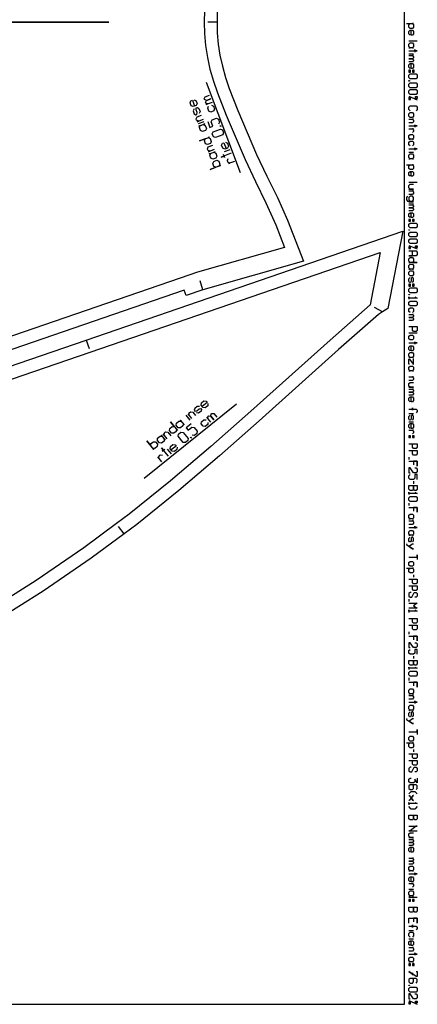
# Model space of a CAD drawing. Extents: x 0 to 3042, y 0 to 1350.
# Tile 10 of 13: x 2824 to 3042, y 0 to 541. Entities that reach past the tile are written whole.
import ezdxf

# ---------------------------------------------------------------- set-up
doc = ezdxf.new("R2010")
doc.units = 0

msp = doc.modelspace()

# ---------------------------------------------------------------- linework, layer by layer
for p, q in [((2932.427, 539.514), (2927.428, 539.514)), ((3042.372, 529.066), (3037.706, 529.066)), ((3037.706, 522.066), (3040.372, 522.066)), ((2945.361, 456.707), (2926.72, 506.321)), ((3037.706, 498.8), (3042.372, 496.8)), ((3037.706, 468.133), (3040.372, 468.133)), ((3042.372, 451.466), (3037.706, 451.466)), ((3037.706, 440.133), (3040.372, 440.133)), ((3037.706, 416.866), (3042.372, 414.866)), ((2924.605, 392.521), (2923.109, 397.291)), ((3023.194, 380.266), (3018.854, 382.747)), ((3042.372, 368.6), (3037.706, 368.6)), ((2860.568, 364.861), (2862.193, 360.132)), ((2892.339, 288.902), (2943.061, 329.828)), ((3037.706, 324.6), (3040.372, 324.6)), ((3037.706, 319.933), (3040.372, 319.933)), ((3037.706, 300.6), (3037.706, 299.266)), ((3040.372, 287.266), (3040.372, 285.933)), ((3037.706, 275.266), (3037.706, 273.933)), ((2881.375, 258.381), (2878.394, 262.395)), ((3040.372, 235.933), (3040.372, 234.6)), ((3037.706, 222.6), (3037.706, 221.266)), ((3037.706, 204.6), (3037.706, 203.266)), ((3040.372, 191.266), (3040.372, 189.933)), ((3037.706, 179.266), (3037.706, 177.933)), ((3040.372, 139.933), (3040.372, 138.6)), ((3037.706, 63.266), (3040.372, 63.266)), ((3042.372, 58.6), (3037.706, 58.6)), ((3037.706, 40.6), (3040.372, 40.6)), ((3037.706, 35.933), (3040.372, 35.933)), ((3037.706, 2), (3042.372, 0))]:
    msp.add_line(p, q)
for points in [[(7, 0), (3035.373, 0), (3035.373, 1350), (7, 1350), (7, 0)], [(3037.706, 527.4), (3038.372, 528.066), (3039.706, 528.066), (3040.372, 527.4), (3040.372, 526.066), (3039.706, 525.4), (3040.372, 525.4), (3037.706, 525.4), (3038.372, 525.4), (3037.706, 526.066), (3037.706, 527.4)], [(3037.706, 513.066), (3037.706, 512.066), (3038.706, 512.066), (3038.706, 513.066), (3037.706, 513.066)], [(3037.706, 510.4), (3038.372, 511.066), (3041.706, 511.066), (3042.372, 510.4), (3042.372, 509.066), (3041.706, 508.4), (3038.372, 508.4), (3037.706, 509.066), (3037.706, 510.4)], [(3039.706, 513.066), (3039.706, 512.066), (3040.706, 512.066), (3040.706, 513.066), (3039.706, 513.066)], [(3037.706, 507.4), (3038.039, 507.4), (3038.039, 507.133), (3037.706, 507.133), (3037.706, 507.4)], [(3037.706, 505.466), (3038.372, 506.133), (3041.706, 506.133), (3042.372, 505.466), (3042.372, 504.133), (3041.706, 503.466), (3038.372, 503.466), (3037.706, 504.133), (3037.706, 505.466)], [(3037.706, 501.8), (3038.372, 502.466), (3041.706, 502.466), (3042.372, 501.8), (3042.372, 500.466), (3041.706, 499.8), (3038.372, 499.8), (3037.706, 500.466), (3037.706, 501.8)], [(3038.706, 498), (3037.706, 498), (3037.706, 497), (3038.706, 497), (3038.706, 498)], [(3041.372, 497.6), (3041.372, 498.6), (3042.372, 498.6), (3042.372, 497.6), (3041.372, 497.6)], [(3037.706, 489.133), (3038.372, 489.8), (3039.706, 489.8), (3040.372, 489.133), (3040.372, 487.8), (3039.706, 487.133), (3038.372, 487.133), (3037.706, 487.8), (3037.706, 489.133)], [(3037.706, 477.133), (3038.372, 477.8), (3039.706, 477.8), (3040.372, 477.133), (3040.372, 475.8), (3039.706, 475.133), (3040.372, 475.133), (3037.706, 475.133), (3038.372, 475.133), (3037.706, 475.8), (3037.706, 477.133)], [(3037.706, 466.466), (3038.372, 467.133), (3039.706, 467.133), (3040.372, 466.466), (3040.372, 465.133), (3039.706, 464.466), (3040.372, 464.466), (3037.706, 464.466), (3038.372, 464.466), (3037.706, 465.133), (3037.706, 466.466)], [(3037.706, 431.133), (3037.706, 430.133), (3038.706, 430.133), (3038.706, 431.133), (3037.706, 431.133)], [(3037.706, 428.466), (3038.372, 429.133), (3041.706, 429.133), (3042.372, 428.466), (3042.372, 427.133), (3041.706, 426.466), (3038.372, 426.466), (3037.706, 427.133), (3037.706, 428.466)], [(3039.706, 431.133), (3039.706, 430.133), (3040.706, 430.133), (3040.706, 431.133), (3039.706, 431.133)], [(3037.706, 425.466), (3038.039, 425.466), (3038.039, 425.2), (3037.706, 425.2), (3037.706, 425.466)], [(3037.706, 423.533), (3038.372, 424.2), (3041.706, 424.2), (3042.372, 423.533), (3042.372, 422.2), (3041.706, 421.533), (3038.372, 421.533), (3037.706, 422.2), (3037.706, 423.533)], [(3037.706, 419.866), (3038.372, 420.533), (3041.706, 420.533), (3042.372, 419.866), (3042.372, 418.533), (3041.706, 417.866), (3038.372, 417.866), (3037.706, 418.533), (3037.706, 419.866)], [(3041.372, 415.666), (3041.372, 416.666), (3042.372, 416.666), (3042.372, 415.666), (3041.372, 415.666)], [(3038.706, 416.066), (3037.706, 416.066), (3037.706, 415.066), (3038.706, 415.066), (3038.706, 416.066)], [(3037.706, 409.533), (3038.372, 410.2), (3039.706, 410.2), (3040.372, 409.533), (3040.372, 408.2), (3039.706, 407.533), (3042.372, 407.533), (3037.706, 407.533), (3038.372, 407.533), (3037.706, 408.2), (3037.706, 409.533)], [(3037.706, 405.866), (3038.372, 406.533), (3039.706, 406.533), (3040.372, 405.866), (3040.372, 404.533), (3039.706, 403.866), (3040.372, 403.866), (3037.706, 403.866), (3038.372, 403.866), (3037.706, 404.533), (3037.706, 405.866)], [(3037.706, 402.2), (3038.372, 402.866), (3039.706, 402.866), (3040.372, 402.2), (3040.372, 400.866), (3039.706, 400.2), (3038.372, 400.2), (3037.706, 400.866), (3037.706, 402.2)], [(3037.706, 395.533), (3037.706, 394.533), (3038.706, 394.533), (3038.706, 395.533), (3037.706, 395.533)], [(3039.706, 395.533), (3039.706, 394.533), (3040.706, 394.533), (3040.706, 395.533), (3039.706, 395.533)], [(3037.706, 392.866), (3038.372, 393.533), (3041.706, 393.533), (3042.372, 392.866), (3042.372, 391.533), (3041.706, 390.866), (3038.372, 390.866), (3037.706, 391.533), (3037.706, 392.866)], [(3037.706, 389.866), (3038.039, 389.866), (3038.039, 389.6), (3037.706, 389.6), (3037.706, 389.866)], [(3037.706, 385.6), (3038.372, 386.266), (3041.706, 386.266), (3042.372, 385.6), (3042.372, 384.266), (3041.706, 383.6), (3038.372, 383.6), (3037.706, 384.266), (3037.706, 385.6)], [(3037.706, 366.933), (3038.372, 367.6), (3039.706, 367.6), (3040.372, 366.933), (3040.372, 365.6), (3039.706, 364.933), (3038.372, 364.933), (3037.706, 365.6), (3037.706, 366.933)], [(3037.706, 357.266), (3038.372, 357.933), (3039.706, 357.933), (3040.372, 357.266), (3040.372, 355.933), (3039.706, 355.266), (3040.372, 355.266), (3037.706, 355.266), (3038.372, 355.266), (3037.706, 355.933), (3037.706, 357.266)], [(3037.706, 349.933), (3038.372, 350.6), (3039.706, 350.6), (3040.372, 349.933), (3040.372, 348.6), (3039.706, 347.933), (3040.372, 347.933), (3037.706, 347.933), (3038.372, 347.933), (3037.706, 348.6), (3037.706, 349.933)], [(3037.706, 312.266), (3037.706, 311.266), (3038.706, 311.266), (3038.706, 312.266), (3037.706, 312.266)], [(3039.706, 312.266), (3039.706, 311.266), (3040.706, 311.266), (3040.706, 312.266), (3039.706, 312.266)], [(3037.706, 284.933), (3042.372, 284.933), (3042.372, 282.933), (3041.706, 282.266), (3041.039, 282.266), (3040.372, 282.933), (3040.372, 284.933), (3040.372, 282.933), (3039.706, 282.266), (3038.372, 282.266), (3037.706, 282.933), (3037.706, 284.933)], [(3037.706, 278.266), (3038.372, 278.933), (3041.706, 278.933), (3042.372, 278.266), (3042.372, 276.933), (3041.706, 276.266), (3038.372, 276.266), (3037.706, 276.933), (3037.706, 278.266)], [(3037.706, 268.6), (3038.372, 269.266), (3039.706, 269.266), (3040.372, 268.6), (3040.372, 267.266), (3039.706, 266.6), (3040.372, 266.6), (3037.706, 266.6), (3038.372, 266.6), (3037.706, 267.266), (3037.706, 268.6)], [(3037.706, 259.6), (3038.372, 260.266), (3039.706, 260.266), (3040.372, 259.6), (3040.372, 258.266), (3039.706, 257.6), (3040.372, 257.6), (3037.706, 257.6), (3038.372, 257.6), (3037.706, 258.266), (3037.706, 259.6)], [(3037.706, 242.6), (3038.372, 243.266), (3039.706, 243.266), (3040.372, 242.6), (3040.372, 241.266), (3039.706, 240.6), (3038.372, 240.6), (3037.706, 241.266), (3037.706, 242.6)], [(3037.706, 188.933), (3042.372, 188.933), (3042.372, 186.933), (3041.706, 186.266), (3041.039, 186.266), (3040.372, 186.933), (3040.372, 188.933), (3040.372, 186.933), (3039.706, 186.266), (3038.372, 186.266), (3037.706, 186.933), (3037.706, 188.933)], [(3037.706, 182.266), (3038.372, 182.933), (3041.706, 182.933), (3042.372, 182.266), (3042.372, 180.933), (3041.706, 180.266), (3038.372, 180.266), (3037.706, 180.933), (3037.706, 182.266)], [(3037.706, 172.6), (3038.372, 173.266), (3039.706, 173.266), (3040.372, 172.6), (3040.372, 171.266), (3039.706, 170.6), (3040.372, 170.6), (3037.706, 170.6), (3038.372, 170.6), (3037.706, 171.266), (3037.706, 172.6)], [(3037.706, 163.6), (3038.372, 164.266), (3039.706, 164.266), (3040.372, 163.6), (3040.372, 162.266), (3039.706, 161.6), (3040.372, 161.6), (3037.706, 161.6), (3038.372, 161.6), (3037.706, 162.266), (3037.706, 163.6)], [(3037.706, 146.6), (3038.372, 147.266), (3039.706, 147.266), (3040.372, 146.6), (3040.372, 145.266), (3039.706, 144.6), (3038.372, 144.6), (3037.706, 145.266), (3037.706, 146.6)], [(3037.706, 103.933), (3042.372, 103.933), (3042.372, 101.933), (3041.706, 101.266), (3041.039, 101.266), (3040.372, 101.933), (3040.372, 103.933), (3040.372, 101.933), (3039.706, 101.266), (3038.372, 101.266), (3037.706, 101.933), (3037.706, 103.933)], [(3037.706, 75.266), (3038.372, 75.933), (3039.706, 75.933), (3040.372, 75.266), (3040.372, 73.933), (3039.706, 73.266), (3040.372, 73.266), (3037.706, 73.266), (3038.372, 73.266), (3037.706, 73.933), (3037.706, 75.266)], [(3037.706, 61.6), (3038.372, 62.266), (3039.706, 62.266), (3040.372, 61.6), (3040.372, 60.266), (3039.706, 59.6), (3040.372, 59.6), (3037.706, 59.6), (3038.372, 59.6), (3037.706, 60.266), (3037.706, 61.6)], [(3037.706, 57.6), (3037.706, 56.6), (3038.706, 56.6), (3038.706, 57.6), (3037.706, 57.6)], [(3039.706, 57.6), (3039.706, 56.6), (3040.706, 56.6), (3040.706, 57.6), (3039.706, 57.6)], [(3037.706, 53.266), (3042.372, 53.266), (3042.372, 51.266), (3041.706, 50.6), (3041.039, 50.6), (3040.372, 51.266), (3040.372, 53.266), (3040.372, 51.266), (3039.706, 50.6), (3038.372, 50.6), (3037.706, 51.266), (3037.706, 53.266)], [(3037.706, 25.266), (3038.372, 25.933), (3039.706, 25.933), (3040.372, 25.266), (3040.372, 23.933), (3039.706, 23.266), (3040.372, 23.266), (3037.706, 23.266), (3038.372, 23.266), (3037.706, 23.933), (3037.706, 25.266)], [(3037.706, 22.266), (3037.706, 21.266), (3038.706, 21.266), (3038.706, 22.266), (3037.706, 22.266)], [(3039.706, 22.266), (3039.706, 21.266), (3040.706, 21.266), (3040.706, 22.266), (3039.706, 22.266)], [(3037.706, 10.6), (3038.039, 10.6), (3038.039, 10.333), (3037.706, 10.333), (3037.706, 10.6)], [(3037.706, 8.666), (3038.372, 9.333), (3041.706, 9.333), (3042.372, 8.666), (3042.372, 7.333), (3041.706, 6.666), (3038.372, 6.666), (3037.706, 7.333), (3037.706, 8.666)], [(3038.706, 1.2), (3037.706, 1.2), (3037.706, 0.2), (3038.706, 0.2), (3038.706, 1.2)], [(3041.372, 0.8), (3041.372, 1.8), (3042.372, 1.8), (3042.372, 0.8), (3041.372, 0.8)]]:
    msp.add_lwpolyline(points, close=True)
for points in [[(2932.542, 545.459), (2932.427, 539.514), (2932.427, 539.514), (2932.542, 533.57), (2933.093, 527.398), (2934.042, 521.3), (2935.358, 515.286), (2937.117, 509.055), (2939.184, 502.961), (2943.867, 490.998), (2954.176, 466.848), (2959.788, 454.932), (2965.614, 443.178), (2971.154, 430.784), (2979.955, 408.237), (2924.605, 392.521), (2915.421, 389.363), (2914.445, 392.2), (2764.83, 340.766), (2605.786, 286.04), (2382.544, 209.481)], [(3036.372, 538.733), (3040.372, 538.733), (3039.706, 538.733), (3040.372, 538.066), (3040.372, 536.733), (3039.706, 536.066), (3038.372, 536.066), (3037.706, 536.733), (3037.706, 538.066), (3038.372, 538.733)], [(3038.372, 532.4), (3037.706, 533.066), (3037.706, 534.4), (3038.372, 535.066), (3039.706, 535.066), (3040.372, 534.4), (3040.372, 533.066), (3039.706, 532.4), (3039.039, 532.4), (3039.039, 535.066)], [(3037.706, 523.733), (3042.372, 523.733), (3041.039, 523.733), (3041.039, 524.4), (3041.039, 523.066)], [(3037.706, 521.066), (3040.372, 521.066), (3039.706, 521.066), (3040.372, 520.4), (3040.372, 520.066), (3039.706, 519.4), (3037.706, 519.4), (3039.706, 519.4), (3040.372, 518.733), (3040.372, 518.4), (3039.706, 517.733), (3037.706, 517.733)], [(3038.372, 514.066), (3037.706, 514.733), (3037.706, 516.066), (3038.372, 516.733), (3039.706, 516.733), (3040.372, 516.066), (3040.372, 514.733), (3039.706, 514.066), (3039.039, 514.066), (3039.039, 516.733)], [(3038.372, 490.8), (3037.706, 491.466), (3037.706, 492.8), (3038.372, 493.466), (3041.706, 493.466), (3042.372, 492.8), (3042.372, 491.466), (3041.706, 490.8)], [(3037.706, 486.133), (3040.372, 486.133), (3039.706, 486.133), (3040.372, 485.466), (3040.372, 484.8), (3039.706, 484.133), (3037.706, 484.133)], [(3037.706, 482.466), (3042.372, 482.466), (3041.039, 482.466), (3041.039, 483.133), (3041.039, 481.8)], [(3037.706, 480.8), (3040.372, 480.8), (3039.706, 480.8), (3040.372, 480.133), (3040.372, 479.466), (3039.706, 478.8)], [(3038.372, 471.466), (3037.706, 472.133), (3037.706, 473.466), (3038.372, 474.133), (3039.706, 474.133), (3040.372, 473.466), (3040.372, 472.133), (3039.706, 471.466)], [(3037.706, 469.8), (3042.372, 469.8), (3041.039, 469.8), (3041.039, 470.466), (3041.039, 469.133)], [(3036.372, 461.133), (3040.372, 461.133), (3039.706, 461.133), (3040.372, 460.466), (3040.372, 459.133), (3039.706, 458.466), (3038.372, 458.466), (3037.706, 459.133), (3037.706, 460.466), (3038.372, 461.133)], [(3038.372, 454.8), (3037.706, 455.466), (3037.706, 456.8), (3038.372, 457.466), (3039.706, 457.466), (3040.372, 456.8), (3040.372, 455.466), (3039.706, 454.8), (3039.039, 454.8), (3039.039, 457.466)], [(3037.706, 447.8), (3040.372, 447.8), (3038.372, 447.8), (3037.706, 448.466), (3037.706, 449.8), (3038.372, 450.466), (3040.372, 450.466)], [(3037.039, 443.8), (3036.372, 443.133), (3036.372, 441.8), (3037.039, 441.133), (3040.372, 441.133), (3039.706, 441.133), (3040.372, 441.8), (3040.372, 443.133), (3039.706, 443.8), (3038.372, 443.8), (3037.706, 443.133), (3037.706, 441.8), (3038.372, 441.133)], [(3037.706, 446.8), (3040.372, 446.8), (3039.706, 446.8), (3040.372, 446.133), (3040.372, 445.466), (3039.706, 444.8), (3037.706, 444.8)], [(3037.706, 439.133), (3040.372, 439.133), (3039.706, 439.133), (3040.372, 438.466), (3040.372, 438.133), (3039.706, 437.466), (3037.706, 437.466), (3039.706, 437.466), (3040.372, 436.8), (3040.372, 436.466), (3039.706, 435.8), (3037.706, 435.8)], [(3038.372, 432.133), (3037.706, 432.8), (3037.706, 434.133), (3038.372, 434.8), (3039.706, 434.8), (3040.372, 434.133), (3040.372, 432.8), (3039.706, 432.133), (3039.039, 432.133), (3039.039, 434.8)], [(2701.527, 310.225), (2860.568, 364.861), (3034.391, 424.578), (3034.391, 424.578), (3026.249, 382.245), (3023.194, 380.266), (3021.053, 378.878), (2999.113, 359.573), (2955.574, 320.529), (2933.749, 301.194), (2911.412, 282.158), (2888.44, 263.632), (2881.375, 258.381), (2863.369, 245.027), (2837.052, 226.915), (2810.15, 210.051)], [(3037.706, 413.866), (3041.706, 413.866), (3042.372, 413.2), (3042.372, 411.866), (3041.706, 411.2), (3037.706, 411.2), (3039.706, 411.2), (3039.706, 413.866)], [(3039.706, 396.533), (3040.372, 397.2), (3040.372, 398.533), (3039.906, 399.2), (3039.372, 399.2), (3039.039, 398.533), (3039.039, 397.2), (3038.706, 396.533), (3038.172, 396.533), (3037.706, 397.2), (3037.706, 398.533), (3038.372, 399.2)], [(3041.039, 388.6), (3042.372, 387.933), (3037.706, 387.933), (3037.706, 388.6), (3037.706, 387.266)], [(3038.372, 379.933), (3037.706, 380.6), (3037.706, 381.933), (3038.372, 382.6), (3039.706, 382.6), (3040.372, 381.933), (3040.372, 380.6), (3039.706, 379.933)], [(3037.706, 378.933), (3040.372, 378.933), (3039.706, 378.933), (3040.372, 378.266), (3040.372, 377.933), (3039.706, 377.266), (3037.706, 377.266), (3039.706, 377.266), (3040.372, 376.6), (3040.372, 376.266), (3039.706, 375.6), (3037.706, 375.6)], [(3037.706, 372.266), (3042.372, 372.266), (3042.372, 370.266), (3041.706, 369.6), (3040.372, 369.6), (3039.706, 370.266), (3039.706, 372.266)], [(3037.706, 363.266), (3042.372, 363.266), (3041.039, 363.266), (3041.039, 363.933), (3041.039, 362.6)], [(3038.372, 358.933), (3037.706, 359.6), (3037.706, 360.933), (3038.372, 361.6), (3039.706, 361.6), (3040.372, 360.933), (3040.372, 359.6), (3039.706, 358.933), (3039.039, 358.933), (3039.039, 361.6)], [(3038.039, 351.6), (3037.706, 351.6), (3037.706, 354.266), (3038.039, 354.266), (3040.039, 351.6), (3040.372, 351.6), (3040.372, 354.266), (3040.039, 354.266)], [(3037.706, 344.6), (3040.372, 344.6), (3039.706, 344.6), (3040.372, 343.933), (3040.372, 343.266), (3039.706, 342.6), (3037.706, 342.6)], [(3037.706, 338.933), (3040.372, 338.933), (3038.372, 338.933), (3037.706, 339.6), (3037.706, 340.933), (3038.372, 341.6), (3040.372, 341.6)], [(3037.706, 337.933), (3040.372, 337.933), (3039.706, 337.933), (3040.372, 337.266), (3040.372, 336.933), (3039.706, 336.266), (3037.706, 336.266), (3039.706, 336.266), (3040.372, 335.6), (3040.372, 335.266), (3039.706, 334.6), (3037.706, 334.6)], [(3038.372, 330.933), (3037.706, 331.6), (3037.706, 332.933), (3038.372, 333.6), (3039.706, 333.6), (3040.372, 332.933), (3040.372, 331.6), (3039.706, 330.933), (3039.039, 330.933), (3039.039, 333.6)], [(3037.706, 326.933), (3039.706, 326.933), (3039.706, 326.266), (3039.706, 327.6), (3039.706, 326.933), (3041.706, 326.933), (3042.372, 326.266), (3042.372, 325.6), (3041.706, 324.933)], [(3039.706, 320.933), (3040.372, 321.6), (3040.372, 322.933), (3039.906, 323.6), (3039.372, 323.6), (3039.039, 322.933), (3039.039, 321.6), (3038.706, 320.933), (3038.172, 320.933), (3037.706, 321.6), (3037.706, 322.933), (3038.372, 323.6)], [(3038.372, 316.266), (3037.706, 316.933), (3037.706, 318.266), (3038.372, 318.933), (3039.706, 318.933), (3040.372, 318.266), (3040.372, 316.933), (3039.706, 316.266), (3039.039, 316.266), (3039.039, 318.933)], [(3037.706, 315.266), (3040.372, 315.266), (3039.706, 315.266), (3040.372, 314.6), (3040.372, 313.933), (3039.706, 313.266)], [(3037.706, 307.933), (3042.372, 307.933), (3042.372, 305.933), (3041.706, 305.266), (3040.372, 305.266), (3039.706, 305.933), (3039.706, 307.933)], [(3037.706, 304.266), (3042.372, 304.266), (3042.372, 302.266), (3041.706, 301.6), (3040.372, 301.6), (3039.706, 302.266), (3039.706, 304.266)], [(3037.706, 298.266), (3042.372, 298.266), (3042.372, 295.6), (3042.372, 298.266), (3040.372, 298.266), (3040.372, 296.266)], [(3041.039, 294.6), (3041.706, 294.6), (3042.372, 293.933), (3042.372, 292.6), (3041.706, 291.933), (3040.372, 291.933), (3038.372, 294.6), (3037.706, 294.6), (3037.706, 291.933), (3038.372, 291.933)], [(3042.372, 288.266), (3042.372, 290.933), (3041.039, 290.933), (3041.039, 288.933), (3040.372, 288.266), (3038.372, 288.266), (3037.706, 288.933), (3037.706, 290.266), (3038.372, 290.933)], [(3041.039, 281.266), (3042.372, 280.6), (3037.706, 280.6), (3037.706, 281.266), (3037.706, 279.933)], [(3037.706, 272.933), (3042.372, 272.933), (3042.372, 270.266), (3042.372, 272.933), (3040.372, 272.933), (3040.372, 270.933)], [(3037.706, 265.6), (3040.372, 265.6), (3039.706, 265.6), (3040.372, 264.933), (3040.372, 264.266), (3039.706, 263.6), (3037.706, 263.6)], [(3037.706, 261.933), (3042.372, 261.933), (3041.039, 261.933), (3041.039, 262.6), (3041.039, 261.266)], [(3039.706, 253.933), (3040.372, 254.6), (3040.372, 255.933), (3039.906, 256.6), (3039.372, 256.6), (3039.039, 255.933), (3039.039, 254.6), (3038.706, 253.933), (3038.172, 253.933), (3037.706, 254.6), (3037.706, 255.933), (3038.372, 256.6)], [(3036.372, 252.933), (3036.372, 252.466), (3039.706, 250.266), (3040.372, 250.266), (3039.706, 250.266), (3037.706, 251.6), (3039.706, 252.933), (3040.372, 252.933)], [(3037.706, 245.6), (3042.372, 245.6), (3042.372, 246.933), (3042.372, 244.266)], [(3036.372, 239.6), (3040.372, 239.6), (3039.706, 239.6), (3040.372, 238.933), (3040.372, 237.6), (3039.706, 236.933), (3038.372, 236.933), (3037.706, 237.6), (3037.706, 238.933), (3038.372, 239.6)], [(3037.706, 233.6), (3042.372, 233.6), (3042.372, 231.6), (3041.706, 230.933), (3040.372, 230.933), (3039.706, 231.6), (3039.706, 233.6)], [(3037.706, 229.933), (3042.372, 229.933), (3042.372, 227.933), (3041.706, 227.266), (3040.372, 227.266), (3039.706, 227.933), (3039.706, 229.933)], [(3039.039, 226.266), (3038.372, 226.266), (3037.706, 225.6), (3037.706, 224.266), (3038.372, 223.6), (3039.372, 223.6), (3040.706, 226.266), (3041.706, 226.266), (3042.372, 225.6), (3042.372, 224.266), (3041.706, 223.6), (3041.039, 223.6)], [(3037.706, 220.266), (3042.372, 220.266), (3040.372, 218.933), (3042.372, 217.6), (3037.706, 217.6)], [(3041.039, 216.6), (3042.372, 215.933), (3037.706, 215.933), (3037.706, 216.6), (3037.706, 215.266)], [(3037.706, 211.933), (3042.372, 211.933), (3042.372, 209.933), (3041.706, 209.266), (3040.372, 209.266), (3039.706, 209.933), (3039.706, 211.933)], [(3037.706, 208.266), (3042.372, 208.266), (3042.372, 206.266), (3041.706, 205.6), (3040.372, 205.6), (3039.706, 206.266), (3039.706, 208.266)], [(3037.706, 202.266), (3042.372, 202.266), (3042.372, 199.6), (3042.372, 202.266), (3040.372, 202.266), (3040.372, 200.266)], [(3041.039, 198.6), (3041.706, 198.6), (3042.372, 197.933), (3042.372, 196.6), (3041.706, 195.933), (3040.372, 195.933), (3038.372, 198.6), (3037.706, 198.6), (3037.706, 195.933), (3038.372, 195.933)], [(3042.372, 192.266), (3042.372, 194.933), (3041.039, 194.933), (3041.039, 192.933), (3040.372, 192.266), (3038.372, 192.266), (3037.706, 192.933), (3037.706, 194.266), (3038.372, 194.933)], [(3041.039, 185.266), (3042.372, 184.6), (3037.706, 184.6), (3037.706, 185.266), (3037.706, 183.933)], [(3037.706, 176.933), (3042.372, 176.933), (3042.372, 174.266), (3042.372, 176.933), (3040.372, 176.933), (3040.372, 174.933)], [(3037.706, 169.6), (3040.372, 169.6), (3039.706, 169.6), (3040.372, 168.933), (3040.372, 168.266), (3039.706, 167.6), (3037.706, 167.6)], [(3037.706, 165.933), (3042.372, 165.933), (3041.039, 165.933), (3041.039, 166.6), (3041.039, 165.266)], [(3036.372, 156.933), (3036.372, 156.466), (3039.706, 154.266), (3040.372, 154.266), (3039.706, 154.266), (3037.706, 155.6), (3039.706, 156.933), (3040.372, 156.933)], [(3039.706, 157.933), (3040.372, 158.6), (3040.372, 159.933), (3039.906, 160.6), (3039.372, 160.6), (3039.039, 159.933), (3039.039, 158.6), (3038.706, 157.933), (3038.172, 157.933), (3037.706, 158.6), (3037.706, 159.933), (3038.372, 160.6)], [(3037.706, 149.6), (3042.372, 149.6), (3042.372, 150.933), (3042.372, 148.266)], [(3036.372, 143.6), (3040.372, 143.6), (3039.706, 143.6), (3040.372, 142.933), (3040.372, 141.6), (3039.706, 140.933), (3038.372, 140.933), (3037.706, 141.6), (3037.706, 142.933), (3038.372, 143.6)], [(3037.706, 137.6), (3042.372, 137.6), (3042.372, 135.6), (3041.706, 134.933), (3040.372, 134.933), (3039.706, 135.6), (3039.706, 137.6)], [(3037.706, 133.933), (3042.372, 133.933), (3042.372, 131.933), (3041.706, 131.266), (3040.372, 131.266), (3039.706, 131.933), (3039.706, 133.933)], [(3039.039, 130.266), (3038.372, 130.266), (3037.706, 129.6), (3037.706, 128.266), (3038.372, 127.6), (3039.372, 127.6), (3040.706, 130.266), (3041.706, 130.266), (3042.372, 129.6), (3042.372, 128.266), (3041.706, 127.6), (3041.039, 127.6)], [(3042.372, 124.266), (3042.372, 121.6), (3041.039, 123.6), (3041.039, 122.266), (3040.372, 121.6), (3038.372, 121.6), (3037.706, 122.266), (3037.706, 123.6), (3038.372, 124.266), (3039.039, 124.266)], [(3041.706, 117.933), (3042.372, 118.6), (3042.372, 119.933), (3041.706, 120.6), (3038.372, 120.6), (3037.706, 119.933), (3037.706, 118.6), (3038.372, 117.933), (3039.706, 117.933), (3040.372, 118.6), (3040.372, 119.933), (3039.706, 120.6)], [(3037.706, 115.6), (3039.039, 116.933), (3041.039, 116.933), (3042.372, 115.6)], [(3037.706, 114.6), (3037.906, 114.6), (3040.172, 111.933), (3040.372, 111.933), (3040.172, 111.933), (3039.039, 113.266), (3040.172, 114.6), (3040.372, 114.6), (3040.172, 114.6), (3037.906, 111.933), (3037.706, 111.933)], [(3041.039, 110.933), (3042.372, 110.266), (3037.706, 110.266), (3037.706, 110.933), (3037.706, 109.6)], [(3042.372, 108.6), (3041.039, 107.266), (3039.039, 107.266), (3037.706, 108.6)], [(3037.706, 97.933), (3042.372, 97.933), (3041.706, 97.933), (3038.372, 95.266), (3037.706, 95.266), (3042.372, 95.266)], [(3037.706, 91.6), (3040.372, 91.6), (3038.372, 91.6), (3037.706, 92.266), (3037.706, 93.6), (3038.372, 94.266), (3040.372, 94.266)], [(3037.706, 90.6), (3040.372, 90.6), (3039.706, 90.6), (3040.372, 89.933), (3040.372, 89.6), (3039.706, 88.933), (3037.706, 88.933), (3039.706, 88.933), (3040.372, 88.266), (3040.372, 87.933), (3039.706, 87.266), (3037.706, 87.266)], [(3038.372, 83.6), (3037.706, 84.266), (3037.706, 85.6), (3038.372, 86.266), (3039.706, 86.266), (3040.372, 85.6), (3040.372, 84.266), (3039.706, 83.6), (3039.039, 83.6), (3039.039, 86.266)], [(3037.706, 80.266), (3040.372, 80.266), (3039.706, 80.266), (3040.372, 79.6), (3040.372, 79.266), (3039.706, 78.6), (3037.706, 78.6), (3039.706, 78.6), (3040.372, 77.933), (3040.372, 77.6), (3039.706, 76.933), (3037.706, 76.933)], [(3037.706, 71.6), (3042.372, 71.6), (3041.039, 71.6), (3041.039, 72.266), (3041.039, 70.933)], [(3038.372, 67.266), (3037.706, 67.933), (3037.706, 69.266), (3038.372, 69.933), (3039.706, 69.933), (3040.372, 69.266), (3040.372, 67.933), (3039.706, 67.266), (3039.039, 67.266), (3039.039, 69.933)], [(3037.706, 66.266), (3040.372, 66.266), (3039.706, 66.266), (3040.372, 65.6), (3040.372, 64.933), (3039.706, 64.266)], [(3037.706, 44.6), (3037.706, 47.266), (3042.372, 47.266), (3042.372, 44.6), (3042.372, 47.266), (3040.372, 47.266), (3040.372, 45.266)], [(3037.706, 42.933), (3039.706, 42.933), (3039.706, 42.266), (3039.706, 43.6), (3039.706, 42.933), (3041.706, 42.933), (3042.372, 42.266), (3042.372, 41.6), (3041.706, 40.933)], [(3038.372, 36.933), (3037.706, 37.6), (3037.706, 38.933), (3038.372, 39.6), (3039.706, 39.6), (3040.372, 38.933), (3040.372, 37.6), (3039.706, 36.933)], [(3038.372, 32.266), (3037.706, 32.933), (3037.706, 34.266), (3038.372, 34.933), (3039.706, 34.933), (3040.372, 34.266), (3040.372, 32.933), (3039.706, 32.266), (3039.039, 32.266), (3039.039, 34.933)], [(3037.706, 31.266), (3040.372, 31.266), (3039.706, 31.266), (3040.372, 30.6), (3040.372, 29.933), (3039.706, 29.266), (3037.706, 29.266)], [(3037.706, 27.6), (3042.372, 27.6), (3041.039, 27.6), (3041.039, 28.266), (3041.039, 26.933)], [(3041.706, 17.933), (3042.372, 17.933), (3042.372, 15.266), (3041.706, 15.266), (3037.706, 17.933), (3039.706, 16.6), (3039.706, 17.266), (3039.706, 15.933)], [(3041.706, 11.6), (3042.372, 12.266), (3042.372, 13.6), (3041.706, 14.266), (3038.372, 14.266), (3037.706, 13.6), (3037.706, 12.266), (3038.372, 11.6), (3039.706, 11.6), (3040.372, 12.266), (3040.372, 13.6), (3039.706, 14.266)], [(3041.039, 5.666), (3041.706, 5.666), (3042.372, 4.999), (3042.372, 3.666), (3041.706, 2.999), (3040.372, 3), (3038.372, 5.666), (3037.706, 5.666), (3037.706, 3), (3038.372, 3)]]:
    msp.add_lwpolyline(points)
at = {"layer": '1'}
for p, q in [((2381.824, 539.564), (2873.104, 539.564)), ((2381.824, 539.465), (2873.104, 539.465)), ((2925.212, 484.743), (2922.003, 483.537)), ((2939.517, 469.416), (2936.307, 468.211)), ((2917.668, 320.903), (2915.515, 323.572)), ((2907.397, 302.337), (2905.244, 305.005))]:
    msp.add_line(p, q, dxfattribs=at)
for points in [[(2925.55, 545.842), (2925.426, 539.514), (2925.426, 539.514), (2925.55, 533.186), (2926.141, 526.55), (2927.16, 520.007), (2928.565, 513.582), (2930.432, 506.976), (2932.605, 500.568), (2937.383, 488.36), (2947.794, 463.97), (2953.484, 451.89), (2959.285, 440.194), (2964.7, 428.082), (2969.541, 415.674), (2921.627, 402.071), (2912.171, 398.82), (2762.555, 347.385), (2603.51, 292.659), (2390.571, 219.633)], [(2929.749, 495.413), (2926.54, 494.208), (2927.342, 494.509), (2926.238, 495.01), (2926.088, 495.411), (2926.588, 496.515), (2928.996, 497.419), (2926.588, 496.515), (2925.485, 497.016), (2925.334, 497.417), (2925.835, 498.521), (2928.242, 499.425)], [(2919.737, 496.879), (2920.841, 496.378), (2921.444, 494.773), (2920.943, 493.669), (2919.338, 493.066), (2918.234, 493.567), (2917.631, 495.172), (2918.132, 496.276), (2918.935, 496.577), (2920.141, 493.368)], [(2919.79, 491.863), (2919.289, 490.759), (2919.892, 489.154), (2920.756, 488.563), (2921.397, 488.804), (2921.497, 489.757), (2920.894, 491.362), (2920.994, 492.315), (2921.636, 492.556), (2922.499, 491.965), (2923.102, 490.36), (2922.601, 489.256)], [(2929.399, 493.908), (2930.503, 493.408), (2931.106, 491.803), (2930.605, 490.699), (2929, 490.096), (2927.896, 490.597), (2927.293, 492.202), (2927.794, 493.306)], [(2924.76, 485.947), (2921.551, 484.741), (2922.353, 485.042), (2921.249, 485.543), (2920.948, 486.346), (2921.448, 487.45), (2923.856, 488.354)], [(2927.298, 484.878), (2928.504, 481.669), (2930.109, 482.272), (2929.204, 484.679), (2929.705, 485.783), (2932.112, 486.687), (2933.216, 486.186), (2933.819, 484.581), (2933.318, 483.478)], [(2930.94, 469.498), (2927.731, 468.292), (2928.533, 468.594), (2927.429, 469.095), (2927.128, 469.897), (2927.629, 471.001), (2930.036, 471.905)], [(2937.056, 473.528), (2938.16, 473.027), (2938.763, 471.422), (2938.262, 470.319), (2936.658, 469.716), (2935.554, 470.217), (2934.951, 471.821), (2935.452, 472.925), (2936.254, 473.227), (2937.46, 470.017)], [(2940.271, 467.411), (2934.654, 465.3), (2936.259, 465.903), (2936.56, 465.101), (2935.957, 466.706)], [(2941.929, 462.997), (2938.719, 461.792), (2939.521, 462.093), (2938.418, 462.594), (2938.116, 463.396), (2938.617, 464.5)], [(2703.802, 303.604), (2862.843, 358.241), (3021.963, 412.905), (3021.963, 412.905), (3016.43, 384.134), (2994.49, 364.828), (2950.901, 325.741), (2929.108, 306.433), (2906.873, 287.486), (2884.157, 269.166), (2877.203, 264.001), (2859.3, 250.721), (2833.21, 232.763), (2806.433, 215.983)], [(2927.469, 329.913), (2927.34, 328.708), (2926.006, 327.631), (2924.801, 327.76), (2923.724, 329.094), (2923.853, 330.3), (2925.187, 331.376), (2926.393, 331.247), (2926.931, 330.58), (2924.263, 328.427)], [(2918.668, 321.711), (2916.515, 324.379), (2917.054, 323.712), (2917.182, 324.917), (2917.85, 325.455), (2919.055, 325.327), (2920.67, 323.325)], [(2922.724, 328.287), (2921.518, 328.416), (2920.184, 327.339), (2919.894, 326.334), (2920.325, 325.8), (2921.261, 326.005), (2922.595, 327.082), (2923.531, 327.286), (2923.962, 326.753), (2923.671, 325.747), (2922.337, 324.671), (2921.132, 324.8)], [(2929.01, 319.776), (2926.857, 322.444), (2927.396, 321.777), (2927.524, 322.982), (2927.858, 323.251), (2929.063, 323.123), (2930.678, 321.121), (2929.063, 323.123), (2929.192, 324.328), (2929.526, 324.597), (2930.731, 324.468), (2932.346, 322.467)], [(2927.471, 319.635), (2927.343, 318.43), (2926.008, 317.354), (2924.803, 317.483), (2923.727, 318.817), (2923.855, 320.022), (2925.19, 321.098), (2926.395, 320.97)], [(2904.993, 310.677), (2902.84, 313.345), (2903.379, 312.678), (2903.507, 313.883), (2904.175, 314.421), (2905.38, 314.293), (2906.995, 312.291)], [(2918.238, 318.794), (2915.57, 316.641), (2916.647, 315.307), (2918.648, 316.921), (2919.853, 316.793), (2921.468, 314.791), (2921.339, 313.586), (2920.005, 312.509), (2918.799, 312.638)], [(2905.729, 300.991), (2901.962, 305.661), (2903.038, 304.326), (2902.371, 303.788), (2903.705, 304.865)], [(2910.528, 305.964), (2910.399, 304.759), (2909.065, 303.682), (2907.859, 303.811), (2906.783, 305.145), (2906.912, 306.351), (2908.246, 307.427), (2909.451, 307.298), (2909.989, 306.631), (2907.321, 304.478)], [(2902.06, 298.031), (2899.907, 300.699), (2900.446, 300.032), (2900.575, 301.237), (2901.242, 301.776), (2902.447, 301.647)]]:
    msp.add_lwpolyline(points, dxfattribs=at)
for points in [[(2926.569, 481.133), (2926.068, 480.029), (2924.463, 479.426), (2923.359, 479.927), (2922.756, 481.531), (2923.257, 482.635), (2922.455, 482.334), (2925.664, 483.54), (2924.862, 483.238), (2925.966, 482.737), (2926.569, 481.133)], [(2934.693, 482.255), (2934.292, 482.104), (2934.172, 482.425), (2934.573, 482.575), (2934.693, 482.255)], [(2929.282, 473.911), (2928.781, 472.807), (2927.176, 472.204), (2926.073, 472.705), (2925.47, 474.31), (2925.971, 475.414), (2922.761, 474.208), (2928.378, 476.318), (2927.575, 476.017), (2928.679, 475.516), (2929.282, 473.911)], [(2936.05, 478.644), (2935.549, 477.54), (2931.537, 476.033), (2930.433, 476.534), (2929.83, 478.138), (2930.331, 479.242), (2934.343, 480.749), (2935.447, 480.249), (2936.05, 478.644)], [(2932.297, 465.887), (2931.796, 464.784), (2930.191, 464.181), (2929.087, 464.682), (2928.484, 466.286), (2928.985, 467.39), (2928.183, 467.089), (2931.392, 468.295), (2930.59, 467.993), (2931.694, 467.492), (2932.297, 465.887)], [(2933.955, 461.474), (2933.454, 460.37), (2934.256, 460.672), (2928.64, 458.562), (2931.849, 459.768), (2930.745, 460.268), (2930.142, 461.873), (2930.643, 462.977), (2932.248, 463.58), (2933.352, 463.079), (2933.955, 461.474)], [(2908.662, 313.637), (2907.457, 313.766), (2906.38, 315.1), (2906.509, 316.305), (2907.843, 317.382), (2909.049, 317.253), (2906.896, 319.921), (2910.663, 315.252), (2910.125, 315.919), (2909.996, 314.713), (2908.662, 313.637)], [(2912.331, 316.597), (2911.126, 316.726), (2910.049, 318.06), (2910.178, 319.266), (2911.512, 320.342), (2912.718, 320.213), (2912.179, 320.88), (2914.332, 318.212), (2913.794, 318.879), (2913.665, 317.674), (2912.331, 316.597)], [(2915.068, 308.526), (2913.863, 308.655), (2911.172, 311.991), (2911.301, 313.196), (2912.635, 314.273), (2913.84, 314.144), (2916.531, 310.808), (2916.403, 309.603), (2915.068, 308.526)], [(2898.323, 305.294), (2897.117, 305.423), (2897.656, 304.756), (2893.888, 309.426), (2896.041, 306.757), (2896.17, 307.963), (2897.504, 309.039), (2898.709, 308.91), (2899.786, 307.576), (2899.657, 306.371), (2898.323, 305.294)], [(2901.992, 308.255), (2900.786, 308.383), (2899.71, 309.718), (2899.839, 310.923), (2901.173, 311.999), (2902.378, 311.871), (2901.84, 312.538), (2903.993, 309.869), (2903.454, 310.536), (2903.326, 309.331), (2901.992, 308.255)], [(2918.07, 310.949), (2917.801, 311.282), (2918.068, 311.497), (2918.337, 311.164), (2918.07, 310.949)]]:
    msp.add_lwpolyline(points, close=True, dxfattribs=at)

doc.saveas('drawing.dxf')
